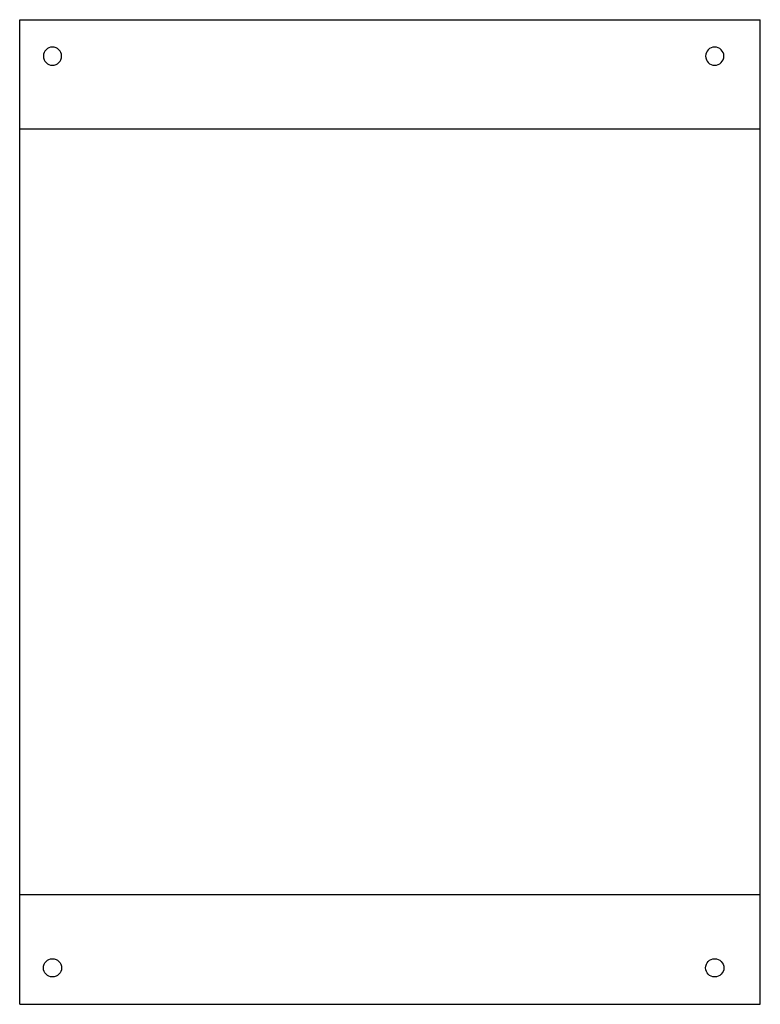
# Model space of a CAD drawing. Extents: x -100 to 103, y 440 to 710.
import ezdxf

# ---------------------------------------------------------------- set-up
doc = ezdxf.new("R2010")
doc.units = 0
doc.layers.add('MODELSKETCH_VISIBLE', color=7, linetype='CONTINUOUS')

msp = doc.modelspace()

# ---------------------------------------------------------------- linework, layer by layer
at = {"layer": 'MODELSKETCH_VISIBLE'}
for p, q in [((-99.85, 709.9, 168.85), (103.35, 709.9, 168.85)), ((-99.85, 439.9, 168.85), (-99.85, 709.9, 168.85)), ((103.35, 439.9, 168.85), (103.35, 709.9, 168.85)), ((103.35, 679.9, 168.85), (-99.85, 679.9, 168.85)), ((103.35, 469.9, 168.85), (-99.85, 469.9, 168.85)), ((-99.85, 439.9, 168.85), (103.35, 439.9, 168.85))]:
    msp.add_line(p, q, dxfattribs=at)
at = {"layer": 'MODELSKETCH_VISIBLE', "extrusion": (0, 0, -1)}
for centre in [(90.85, 699.9, -168.85), (-90.85, 699.9, -168.85)]:
    msp.add_circle(centre, 2.5, dxfattribs=at)
at = {"layer": 'MODELSKETCH_VISIBLE'}
for centre in [(-90.85, 449.9, 168.85), (90.85, 449.9, 168.85)]:
    msp.add_circle(centre, 2.5, dxfattribs=at)

doc.saveas('drawing.dxf')
